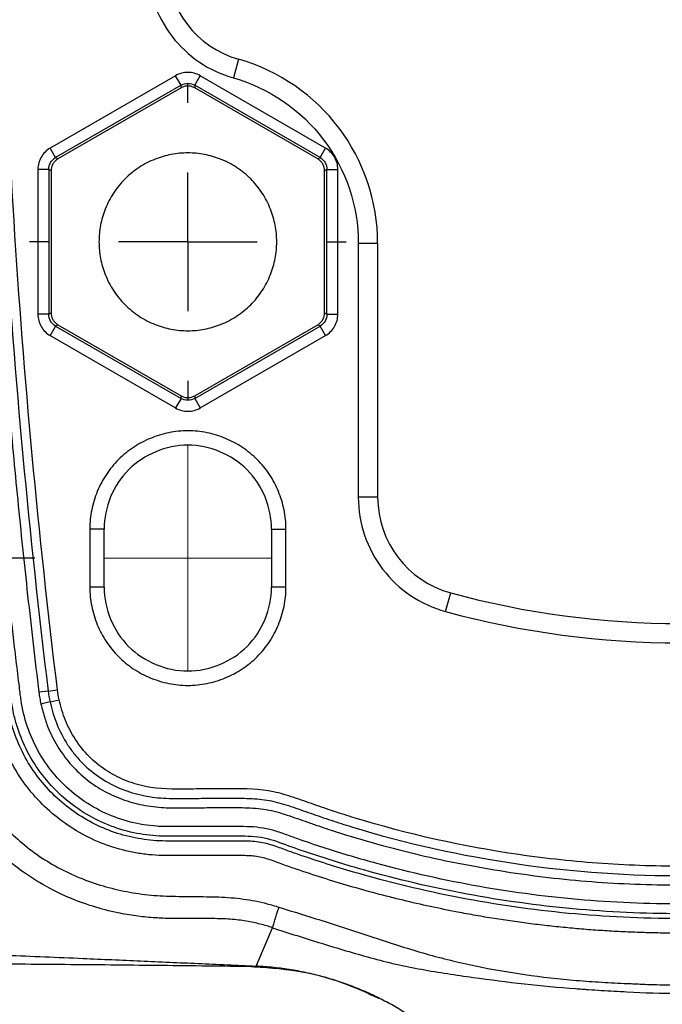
# Model space of a CAD drawing. Header units: millimetres. Extents: x 13 to 546, y 13 to 419.
# Tile 6 of 21: x 301 to 324, y 169 to 205. Entities that reach past the tile are written whole.
import ezdxf

# ---------------------------------------------------------------- set-up
doc = ezdxf.new("R2010")
doc.units = ezdxf.units.MM
doc.header["$LTSCALE"] = 2
doc.linetypes.add('CENTERX2', pattern=[20.32, 12.7, -2.54, 2.54, -2.54])
doc.layers.add('CENTER', color=40, linetype='CENTERX2')
doc.layers.add('DIMENSIONS', color=140, linetype='Continuous', lineweight=25)
doc.styles.add('SLDTEXTSTYLE0', font='TXT', dxfattribs={"width": 0.7})
doc.dimstyles.new('SLDDIMSTYLE0', dxfattribs={"dimtxt": 4.316016, "dimasz": 6.604, "dimexe": 0, "dimexo": 0.0625, "dimgap": 1.079004, "dimtad": 0, "dimtih": 1, "dimtoh": 1, "dimrnd": 1e-09, "dimzin": 12, "dimdsep": 46, "dimtxsty": 'SLDTEXTSTYLE0', "dimsah": 1, "dimcen": 0.09, "dimadec": 0, "dimazin": 3, "dimtfac": 1, "dimtofl": 0, "dimtmove": 0, "dimatfit": 3, "dimfxl": 0, "dimfrac": 2, "dimtolj": 1, "dimtzin": 12, "dimarcsym": 0})
doc.dimstyles.new('SLDDIMSTYLE1', dxfattribs={"dimtxt": 4.316016, "dimasz": 6.604, "dimexe": 0, "dimexo": 0.0625, "dimgap": 1.079004, "dimtad": 0, "dimtih": 1, "dimtoh": 1, "dimrnd": 1e-09, "dimzin": 12, "dimdsep": 46, "dimtxsty": 'SLDTEXTSTYLE0', "dimsah": 1, "dimcen": 0.09, "dimadec": 0, "dimazin": 3, "dimtfac": 1, "dimtmove": 0, "dimatfit": 0, "dimfxl": 0, "dimfrac": 2, "dimtolj": 1, "dimtzin": 12, "dimarcsym": 0})

# ---------------------------------------------------------------- blocks, each defined once
blk = doc.blocks.new('_D_4')
at = {"layer": 'DIMENSIONS'}
for p, q in [((301.219, 185.434), (271.326, 185.434)), ((277.676, 185.434), (277.676, 171.699)), ((271.264, 163.874), (269.814, 163.874)), ((269.814, 163.874), (269.814, 157.014)), ((284.089, 163.874), (285.538, 163.874)), ((285.538, 163.874), (285.538, 157.014)), ((269.814, 157.014), (271.264, 157.014)), ((285.538, 157.014), (284.089, 157.014)), ((277.676, 143.139), (277.676, 156.048)), ((321.028, 143.139), (271.326, 143.139))]:
    blk.add_line(p, q, dxfattribs=at)
for points in [[(277.676, 185.434), (276.66, 178.83), (278.692, 178.83)], [(277.676, 143.139), (278.692, 149.743), (276.66, 149.743)]]:
    blk.add_solid(points, dxfattribs=at)
at = {"layer": 'DIMENSIONS', "char_height": 4.2333, "attachment_point": 1, "style": 'SLDTEXTSTYLE0'}
for s, insert in [('42.3', (271.264, 170.297)), ('1.67', (271.264, 162.471))]:
    blk.add_mtext(s, dxfattribs=dict(at, insert=insert))
blk = doc.blocks.new('_D_5')
at = {"layer": 'DIMENSIONS'}
for p, q in [((250.697, 210.607), (249.248, 210.607)), ((249.248, 210.607), (249.248, 203.747)), ((263.523, 210.607), (264.972, 210.607)), ((264.972, 210.607), (264.972, 203.747)), ((271.304, 210.607), (277.676, 210.607)), ((277.676, 210.607), (277.676, 196.997)), ((249.248, 203.747), (250.697, 203.747)), ((264.972, 203.747), (263.523, 203.747)), ((298.489, 196.997), (271.326, 196.997)), ((301.219, 185.434), (271.326, 185.434)), ((277.676, 185.434), (277.676, 172.734))]:
    blk.add_line(p, q, dxfattribs=at)
for points in [[(277.676, 196.997), (278.692, 203.601), (276.66, 203.601)], [(277.676, 185.434), (276.66, 178.83), (278.692, 178.83)]]:
    blk.add_solid(points, dxfattribs=at)
at = {"layer": 'DIMENSIONS', "char_height": 4.2333, "attachment_point": 1, "style": 'SLDTEXTSTYLE0'}
for s, insert in [('11.6', (250.697, 217.03)), ('0.46', (250.697, 209.205))]:
    blk.add_mtext(s, dxfattribs=dict(at, insert=insert))
blk = doc.blocks.new('SW_CENTERMARKSYMBOL_3')
at = {"layer": 'CENTER', "color": 0}
for p, q in [((0, 5.08), (0, 5.79)), ((0, 0), (0, 2.54)), ((-5.08, 0), (-5.79, 0)), ((0, 0), (-2.54, 0)), ((0, 0), (0, -2.54)), ((0, 0), (2.54, 0)), ((5.08, 0), (5.79, 0)), ((0, -5.08), (0, -5.79))]:
    blk.add_line(p, q, dxfattribs=at)

msp = doc.modelspace()

# ---------------------------------------------------------------- linework, layer by layer
for p, q in [((308.676, 203.67), (308.482, 202.989)), ((306.369, 203.071), (301.784, 200.424)), ((306.569, 202.724), (306.369, 203.071)), ((307.069, 202.724), (307.269, 203.071)), ((311.854, 200.424), (307.269, 203.071)), ((306.569, 202.724), (301.984, 200.077)), ((306.569, 202.626), (306.569, 202.724)), ((311.654, 200.077), (307.069, 202.724)), ((307.069, 202.724), (307.069, 202.626)), ((306.569, 202.626), (302.069, 200.028)), ((311.569, 200.028), (307.069, 202.626)), ((301.984, 200.077), (301.784, 200.424)), ((311.654, 200.077), (311.854, 200.424)), ((301.984, 200.077), (302.069, 200.028)), ((311.569, 200.028), (311.654, 200.077)), ((301.334, 199.644), (301.334, 194.35)), ((301.734, 199.644), (301.334, 199.644)), ((301.734, 199.644), (301.734, 194.35)), ((301.819, 199.595), (301.734, 199.644)), ((301.819, 199.595), (301.819, 194.399)), ((311.904, 199.644), (311.819, 199.595)), ((311.819, 194.399), (311.819, 199.595)), ((311.904, 194.35), (311.904, 199.644)), ((311.904, 199.644), (312.304, 199.644)), ((312.304, 194.35), (312.304, 199.644)), ((313.052, 196.935), (313.052, 187.657)), ((313.76, 196.935), (313.052, 196.935)), ((313.76, 196.935), (313.76, 187.657)), ((301.734, 194.35), (301.819, 194.399)), ((311.819, 194.399), (311.904, 194.35)), ((301.734, 194.35), (301.334, 194.35)), ((311.904, 194.35), (312.304, 194.35)), ((301.984, 193.917), (301.784, 193.571)), ((302.069, 193.966), (301.984, 193.917)), ((301.984, 193.917), (306.569, 191.27)), ((302.069, 193.966), (306.569, 191.368)), ((307.069, 191.368), (311.569, 193.966)), ((307.069, 191.27), (311.654, 193.917)), ((311.654, 193.917), (311.569, 193.966)), ((311.854, 193.571), (311.654, 193.917)), ((301.784, 193.571), (306.369, 190.924)), ((307.269, 190.924), (311.854, 193.571)), ((306.569, 191.27), (306.369, 190.924)), ((306.569, 191.27), (306.569, 191.368)), ((307.069, 191.368), (307.069, 191.27)), ((307.069, 191.27), (307.269, 190.924)), ((313.76, 187.657), (313.052, 187.657)), ((303.231, 186.497), (303.231, 184.372)), ((303.759, 184.37), (303.759, 186.497)), ((309.879, 186.498), (309.879, 184.37)), ((310.406, 184.372), (310.406, 186.497)), ((316.245, 183.48), (316.431, 184.163)), ((301.709, 180.571), (301.369, 180.53)), ((301.709, 180.571), (302.05, 180.613)), ((301.78, 180.177), (301.446, 180.098)), ((301.78, 180.177), (302.113, 180.257)), ((309.311, 170.516), (309.914, 171.922))]:
    msp.add_line(p, q)
at = {"color": 40, "linetype": 'CENTERX2', "lineweight": 18}
for p, q in [((306.819, 181.308), (306.819, 189.561)), ((303.759, 185.434), (309.879, 185.434))]:
    msp.add_line(p, q, dxfattribs=at)
for centre, radius, start, end in [((309.668, 207.153), 3.621, 181.1506, 254.0928), ((306.756, 196.935), 7.004, 0, 74.0928), ((317.381, 187.657), 3.621, 180, 254.7815), ((324.819, 214.997), 31.954, 254.7815, 285.2185)]:
    msp.add_arc(centre, radius, start, end)
for points, knots in [([(324.772, 171.722), (324.546, 171.723), (324.094, 171.725), (323.416, 171.742), (322.739, 171.768), (322.063, 171.806), (321.387, 171.854), (320.712, 171.913), (320.038, 171.983), (319.364, 172.063), (318.691, 172.154), (318.019, 172.256), (317.348, 172.368), (316.235, 172.573), (314.688, 172.907), (313.05, 173.342), (311.751, 173.737), (310.941, 174.005), (310.376, 174.2), (310.056, 174.321), (309.738, 174.436), (309.417, 174.519), (309.087, 174.551), (308.847, 174.559), (308.464, 174.556), (307.807, 174.558), (307.144, 174.558), (306.619, 174.558), (306.29, 174.555), (305.881, 174.556), (305.392, 174.585), (304.747, 174.676), (303.957, 174.878), (303.057, 175.265), (302.226, 175.779), (301.483, 176.415), (300.843, 177.154), (300.324, 177.982), (299.934, 178.877), (299.72, 179.689), (299.624, 180.381), (299.566, 180.891), (299.509, 181.355), (299.397, 182.281), (299.186, 184.108), (298.894, 186.836), (298.596, 189.956), (298.334, 193.079), (298.106, 196.204), (297.913, 199.331), (297.755, 202.46), (297.632, 205.591), (297.545, 208.725), (297.49, 211.86), (297.484, 213.951), (297.48, 214.997)], [0, 0, 0, 0, 0.010727, 0.021445, 0.032157, 0.042866, 0.053574, 0.064285, 0.075, 0.085722, 0.096455, 0.107201, 0.117961, 0.12874, 0.160865, 0.192949, 0.209105, 0.225268, 0.233384, 0.237454, 0.241507, 0.249422, 0.253078, 0.257205, 0.260836, 0.271222, 0.288364, 0.29226, 0.296156, 0.303942, 0.311656, 0.319384, 0.334799, 0.350189, 0.365634, 0.380989, 0.396417, 0.41178, 0.427161, 0.442552, 0.451417, 0.460273, 0.466913, 0.473553, 0.504534, 0.554104, 0.603653, 0.653186, 0.70271, 0.75223, 0.801753, 0.851286, 0.900833, 0.950403, 1, 1, 1, 1]), ([(324.779, 172.253), (322.066, 172.253), (319.398, 172.513), (315.463, 173.268), (314.163, 173.581), (312.23, 174.145), (311.588, 174.348), (310.79, 174.622), (310.629, 174.678), (310.32, 174.791), (310.156, 174.855), (309.886, 174.943), (309.79, 174.972), (309.593, 175.02), (309.493, 175.038), (309.202, 175.079), (309.015, 175.087), (308.791, 175.089), (308.75, 175.089), (308.668, 175.089), (308.545, 175.089), (308.258, 175.089), (308.011, 175.089), (307.519, 175.089), (307.193, 175.09), (306.53, 175.089), (306.198, 175.083), (305.738, 175.096), (305.591, 175.105), (305.294, 175.136), (305.146, 175.157), (304.708, 175.236), (304.42, 175.31), (303.855, 175.503), (303.578, 175.622), (303.05, 175.899), (302.798, 176.055), (302.317, 176.407), (302.088, 176.603), (301.665, 177.025), (301.472, 177.25), (301.118, 177.728), (300.958, 177.983), (300.679, 178.512), (300.562, 178.786), (300.368, 179.347), (300.291, 179.634), (300.21, 180.078), (300.188, 180.231), (300.148, 180.544), (300.129, 180.706), (300.071, 181.197), (300.031, 181.518), (299.915, 182.49), (299.84, 183.137), (299.185, 188.967), (298.748, 194.159), (298.165, 204.565), (298.018, 209.782), (298.018, 214.997)], [0, 0, 0, 0, 0.125, 0.125, 0.1875, 0.1875, 0.21875, 0.21875, 0.226562, 0.226562, 0.234375, 0.234375, 0.238281, 0.238281, 0.242187, 0.242187, 0.25, 0.25, 0.251953, 0.251953, 0.253906, 0.257812, 0.265625, 0.265625, 0.28125, 0.28125, 0.296875, 0.296875, 0.304687, 0.304687, 0.3125, 0.3125, 0.328125, 0.328125, 0.34375, 0.34375, 0.359375, 0.359375, 0.375, 0.375, 0.390625, 0.390625, 0.40625, 0.40625, 0.421875, 0.421875, 0.4375, 0.4375, 0.445312, 0.445312, 0.453125, 0.453125, 0.46875, 0.46875, 0.5, 0.5, 0.75, 0.75, 1, 1, 1, 1]), ([(351.447, 214.997), (351.448, 204.632), (350.868, 194.266), (349.721, 183.997), (349.649, 183.355), (349.575, 182.714), (349.499, 182.073), (349.461, 181.752), (349.422, 181.434), (349.383, 181.111), (349.363, 180.949), (349.343, 180.785), (349.323, 180.625), (349.303, 180.464), (349.286, 180.308), (349.263, 180.156), (349.241, 180.003), (349.213, 179.854), (349.178, 179.705), (349.143, 179.556), (349.102, 179.406), (349.054, 179.254), (348.957, 178.951), (348.833, 178.65), (348.68, 178.356), (348.375, 177.769), (347.956, 177.216), (347.45, 176.756), (346.943, 176.296), (346.352, 175.928), (345.736, 175.68), (345.427, 175.556), (345.113, 175.461), (344.8, 175.394), (344.643, 175.36), (344.487, 175.333), (344.332, 175.313), (344.176, 175.292), (344.023, 175.279), (343.869, 175.271), (343.56, 175.257), (343.243, 175.264), (342.92, 175.264), (342.596, 175.264), (342.273, 175.264), (341.949, 175.264), (341.788, 175.264), (341.626, 175.264), (341.464, 175.264), (341.302, 175.264), (341.14, 175.264), (340.979, 175.265), (340.656, 175.265), (340.337, 175.26), (340.028, 175.194), (339.873, 175.161), (339.721, 175.115), (339.57, 175.065), (339.419, 175.014), (339.27, 174.959), (339.12, 174.906), (338.821, 174.799), (338.52, 174.695), (338.217, 174.595), (337.612, 174.394), (336.999, 174.206), (336.381, 174.032), (335.145, 173.683), (333.884, 173.389), (332.607, 173.153), (330.054, 172.681), (327.436, 172.437), (324.818, 172.434), (323.509, 172.433), (322.2, 172.492), (320.899, 172.612), (319.598, 172.732), (318.306, 172.913), (317.03, 173.15), (315.753, 173.388), (314.493, 173.683), (313.257, 174.032), (312.638, 174.206), (312.026, 174.394), (311.421, 174.595), (311.118, 174.695), (310.816, 174.797), (310.517, 174.907), (310.217, 175.016), (309.922, 175.132), (309.612, 175.194), (309.456, 175.225), (309.298, 175.243), (309.139, 175.254), (308.98, 175.264), (308.82, 175.264), (308.659, 175.264), (308.335, 175.264), (308.012, 175.264), (307.688, 175.264), (307.365, 175.264), (307.043, 175.265), (306.718, 175.264), (306.555, 175.264), (306.391, 175.262), (306.231, 175.262), (306.151, 175.263), (306.072, 175.263), (305.995, 175.264), (305.918, 175.266), (305.844, 175.268), (305.767, 175.271), (305.158, 175.301), (304.519, 175.431), (303.902, 175.68), (303.285, 175.929), (302.694, 176.295), (302.188, 176.756), (301.682, 177.217), (301.262, 177.769), (300.957, 178.356), (300.805, 178.65), (300.681, 178.951), (300.584, 179.254), (300.536, 179.406), (300.494, 179.557), (300.459, 179.709), (300.424, 179.86), (300.397, 180.008), (300.374, 180.161), (300.327, 180.467), (300.294, 180.791), (300.255, 181.111), (300.216, 181.432), (300.177, 181.752), (300.139, 182.073), (300.063, 182.714), (299.989, 183.355), (299.917, 183.997), (298.769, 194.266), (298.191, 204.632), (298.19, 214.997)], [0.3599189, 0.3599189, 0.3599189, 0.3599189, 0.4849189, 0.4849189, 0.4849189, 0.4927314, 0.4927314, 0.4927314, 0.4966376, 0.4966376, 0.4966376, 0.4985907, 0.4985907, 0.4985907, 0.5005439, 0.5005439, 0.5005439, 0.502497, 0.502497, 0.502497, 0.5044501, 0.5044501, 0.5044501, 0.5083564, 0.5083564, 0.5083564, 0.5161689, 0.5161689, 0.5161689, 0.5239814, 0.5239814, 0.5239814, 0.5278876, 0.5278876, 0.5278876, 0.5298407, 0.5298407, 0.5298407, 0.5317939, 0.5317939, 0.5317939, 0.5357001, 0.5357001, 0.5357001, 0.5396064, 0.5396064, 0.5396064, 0.5415595, 0.5415595, 0.5415595, 0.5435126, 0.5435126, 0.5435126, 0.5474189, 0.5474189, 0.5474189, 0.549372, 0.549372, 0.549372, 0.5513251, 0.5513251, 0.5513251, 0.5552314, 0.5552314, 0.5552314, 0.5630439, 0.5630439, 0.5630439, 0.5786689, 0.5786689, 0.5786689, 0.6099189, 0.6099189, 0.6099189, 0.6255439, 0.6255439, 0.6255439, 0.6411689, 0.6411689, 0.6411689, 0.6567939, 0.6567939, 0.6567939, 0.6646064, 0.6646064, 0.6646064, 0.6685126, 0.6685126, 0.6685126, 0.6724189, 0.6724189, 0.6724189, 0.674372, 0.674372, 0.674372, 0.6763251, 0.6763251, 0.6763251, 0.6802314, 0.6802314, 0.6802314, 0.6841376, 0.6841376, 0.6841376, 0.6860907, 0.6860907, 0.6860907, 0.6870673, 0.6870673, 0.6870673, 0.6880439, 0.6880439, 0.6880439, 0.6958564, 0.6958564, 0.6958564, 0.7036689, 0.7036689, 0.7036689, 0.7114814, 0.7114814, 0.7114814, 0.7153876, 0.7153876, 0.7153876, 0.7173407, 0.7173407, 0.7173407, 0.7192939, 0.7192939, 0.7192939, 0.7232001, 0.7232001, 0.7232001, 0.7271064, 0.7271064, 0.7271064, 0.7349189, 0.7349189, 0.7349189, 0.8599189, 0.8599189, 0.8599189, 0.8599189]), ([(351.093, 214.997), (351.092, 214.427), (351.09, 213.288), (351.074, 211.579), (351.048, 209.871), (351.011, 208.163), (350.964, 206.456), (350.907, 204.749), (350.839, 203.043), (350.761, 201.337), (350.672, 199.632), (350.572, 197.928), (350.463, 196.224), (350.342, 194.52), (350.212, 192.817), (350.07, 191.115), (349.919, 189.413), (349.757, 187.712), (349.584, 186.011), (349.395, 184.254), (349.188, 182.44), (349.026, 181.096), (348.928, 180.317), (348.884, 180.006), (348.77, 179.483), (348.503, 178.732), (348.026, 177.905), (347.416, 177.174), (346.685, 176.564), (345.86, 176.089), (345.113, 175.821), (344.494, 175.688), (344.021, 175.628), (343.542, 175.614), (343.059, 175.62), (342.576, 175.618), (341.932, 175.619), (341.349, 175.619), (340.866, 175.618), (340.545, 175.615), (340.165, 175.591), (339.694, 175.483), (339.218, 175.318), (338.76, 175.154), (338.149, 174.943), (337.401, 174.7), (336.173, 174.332), (334.625, 173.926), (332.131, 173.394), (328.976, 172.938), (325.151, 172.732), (321.31, 172.872), (317.484, 173.369), (314.342, 174.07), (312.182, 174.713), (311.11, 175.07), (310.501, 175.289), (310.047, 175.458), (309.577, 175.571), (309.095, 175.619), (308.61, 175.618), (307.96, 175.619), (307.147, 175.619), (306.411, 175.615), (305.923, 175.618), (305.599, 175.633), (305.036, 175.697), (304.243, 175.898), (303.351, 176.309), (302.547, 176.872), (301.86, 177.574), (301.311, 178.383), (300.917, 179.281), (300.752, 179.985), (300.688, 180.47), (300.65, 180.791), (300.581, 181.363), (300.445, 182.485), (300.217, 184.473), (299.931, 187.169), (299.639, 190.253), (299.381, 193.339), (299.158, 196.427), (298.969, 199.517), (298.814, 202.609), (298.693, 205.703), (298.608, 208.799), (298.554, 211.897), (298.548, 213.964), (298.544, 214.997)], [0, 0, 0, 0, 0.0138677, 0.0277315, 0.0415921, 0.0554499, 0.0693055, 0.0831593, 0.0970119, 0.1108638, 0.1247156, 0.1385678, 0.1524208, 0.1662752, 0.1801315, 0.1939903, 0.2078521, 0.2217173, 0.2355865, 0.2494603, 0.2647219, 0.2800136, 0.2824046, 0.2838345, 0.2876766, 0.2954111, 0.3031121, 0.3107848, 0.3184769, 0.326157, 0.3338397, 0.3376957, 0.341535, 0.3454353, 0.3493562, 0.3532758, 0.3571954, 0.3650346, 0.3674708, 0.3689502, 0.3728367, 0.3767226, 0.3806557, 0.3851038, 0.3885501, 0.3963951, 0.4042454, 0.4197444, 0.4353395, 0.4662806, 0.4972318, 0.5284425, 0.5597031, 0.5910032, 0.6066743, 0.6145393, 0.618485, 0.6224241, 0.6263225, 0.6302265, 0.6341734, 0.6381309, 0.6460467, 0.6539624, 0.6560478, 0.6579143, 0.6618661, 0.6698135, 0.6777103, 0.6856516, 0.6935541, 0.7014857, 0.7093266, 0.7173012, 0.7189726, 0.7212296, 0.725158, 0.7330147, 0.7487291, 0.7738679, 0.7989959, 0.8241162, 0.8492317, 0.8743456, 0.899461, 0.9245811, 0.9497089, 0.9748475, 1, 1, 1, 1]), ([(299.245, 214.997), (299.246, 214.422), (299.247, 213.271), (299.264, 211.544), (299.29, 209.817), (299.327, 208.09), (299.375, 206.363), (299.434, 204.636), (299.503, 202.909), (299.583, 201.182), (299.673, 199.454), (299.806, 197.189), (299.998, 194.37), (300.271, 190.98), (300.591, 187.54), (300.953, 184.051), (301.23, 181.71), (301.369, 180.53)], [0, 0, 0, 0, 0.049967, 0.099939, 0.149918, 0.199905, 0.249902, 0.299911, 0.349935, 0.399974, 0.450032, 0.50011, 0.596976, 0.695385, 0.795349, 0.896883, 1, 1, 1, 1]), ([(299.588, 214.997), (299.587, 209.244), (299.764, 203.492), (300.473, 192.009), (301.017, 186.28), (301.709, 180.571)], [0, 0, 0, 0, 0.5, 0.5, 1, 1, 1, 1]), ([(302.05, 180.613), (301.358, 186.316), (300.815, 192.037), (300.107, 203.506), (299.929, 209.251), (299.93, 214.997)], [0, 0, 0, 0, 0.5, 0.5, 1, 1, 1, 1]), ([(305.34, 207.066), (305.359, 206.14), (305.674, 205.244), (306.805, 203.776), (307.591, 203.243), (308.482, 202.989)], [0, 0, 0, 0, 0.5, 0.5, 1, 1, 1, 1]), ([(307.269, 203.071), (307.133, 203.149), (306.976, 203.191), (306.662, 203.191), (306.505, 203.149), (306.369, 203.071)], [0, 0, 0, 0, 0.5, 0.5, 1, 1, 1, 1]), ([(306.569, 202.724), (306.644, 202.768), (306.732, 202.791), (306.906, 202.791), (306.993, 202.768), (307.069, 202.724)], [0, 0, 0, 0, 0.5, 0.5, 1, 1, 1, 1]), ([(307.069, 202.626), (307.049, 202.637), (307.011, 202.657), (306.949, 202.678), (306.885, 202.69), (306.798, 202.696), (306.687, 202.684), (306.608, 202.646), (306.569, 202.626)], [0, 0, 0, 0, 0.125649, 0.249495, 0.373718, 0.50048, 0.749491, 1, 1, 1, 1]), ([(308.482, 202.989), (309.798, 202.614), (310.957, 201.82), (312.606, 199.635), (313.052, 198.303), (313.052, 196.935)], [0, 0, 0, 0, 0.5, 0.5, 1, 1, 1, 1]), ([(301.784, 200.424), (301.648, 200.345), (301.533, 200.23), (301.376, 199.958), (301.334, 199.801), (301.334, 199.644)], [0, 0, 0, 0, 0.5, 0.5, 1, 1, 1, 1]), ([(306.819, 193.747), (306.615, 193.747), (306.206, 193.785), (305.599, 193.963), (305.021, 194.261), (304.505, 194.683), (304.082, 195.2), (303.784, 195.777), (303.606, 196.384), (303.55, 196.997), (303.606, 197.61), (303.784, 198.217), (304.082, 198.795), (304.505, 199.311), (305.021, 199.734), (305.599, 200.032), (306.206, 200.21), (306.819, 200.266), (307.431, 200.21), (308.038, 200.032), (308.616, 199.734), (309.132, 199.311), (309.555, 198.795), (309.853, 198.217), (310.031, 197.61), (310.088, 196.997), (310.031, 196.384), (309.853, 195.778), (309.555, 195.2), (309.133, 194.684), (308.616, 194.261), (308.038, 193.963), (307.432, 193.785), (307.023, 193.747), (306.819, 193.747)], [0, 0, 0, 0, 0.029994, 0.060002, 0.092488, 0.125, 0.157486, 0.189998, 0.219986, 0.25, 0.279988, 0.310002, 0.342488, 0.375, 0.407486, 0.439998, 0.469986, 0.5, 0.529988, 0.560002, 0.592488, 0.625, 0.657486, 0.689998, 0.719986, 0.75, 0.779988, 0.810002, 0.842488, 0.875, 0.907486, 0.939998, 0.969992, 1, 1, 1, 1]), ([(312.304, 199.644), (312.304, 199.801), (312.262, 199.958), (312.104, 200.23), (311.99, 200.345), (311.854, 200.424)], [0, 0, 0, 0, 0.5, 0.5, 1, 1, 1, 1]), ([(301.734, 199.644), (301.734, 199.732), (301.757, 199.819), (301.845, 199.97), (301.908, 200.034), (301.984, 200.077)], [0, 0, 0, 0, 0.5, 0.5, 1, 1, 1, 1]), ([(302.069, 200.028), (302.05, 200.017), (302.013, 199.993), (301.964, 199.95), (301.921, 199.901), (301.873, 199.828), (301.828, 199.726), (301.822, 199.639), (301.819, 199.595)], [0, 0, 0, 0, 0.125649, 0.249495, 0.373718, 0.50048, 0.749491, 1, 1, 1, 1]), ([(311.819, 199.595), (311.818, 199.617), (311.816, 199.661), (311.803, 199.725), (311.782, 199.787), (311.744, 199.865), (311.678, 199.955), (311.605, 200.004), (311.569, 200.028)], [0, 0, 0, 0, 0.125649, 0.249495, 0.373718, 0.50048, 0.749491, 1, 1, 1, 1]), ([(311.654, 200.077), (311.729, 200.034), (311.793, 199.97), (311.88, 199.819), (311.904, 199.732), (311.904, 199.644)], [0, 0, 0, 0, 0.5, 0.5, 1, 1, 1, 1]), ([(301.819, 194.399), (301.82, 194.377), (301.821, 194.334), (301.834, 194.27), (301.855, 194.208), (301.894, 194.129), (301.96, 194.04), (302.032, 193.991), (302.069, 193.966)], [0, 0, 0, 0, 0.125649, 0.249495, 0.373718, 0.50048, 0.749491, 1, 1, 1, 1]), ([(311.569, 193.966), (311.587, 193.978), (311.624, 194.001), (311.673, 194.044), (311.716, 194.093), (311.765, 194.166), (311.81, 194.268), (311.816, 194.355), (311.819, 194.399)], [0, 0, 0, 0, 0.125649, 0.249495, 0.373718, 0.50048, 0.749491, 1, 1, 1, 1]), ([(301.334, 194.35), (301.334, 194.193), (301.376, 194.036), (301.533, 193.764), (301.648, 193.649), (301.784, 193.571)], [0, 0, 0, 0, 0.5, 0.5, 1, 1, 1, 1]), ([(301.984, 193.917), (301.908, 193.961), (301.845, 194.025), (301.757, 194.176), (301.734, 194.263), (301.734, 194.35)], [0, 0, 0, 0, 0.5, 0.5, 1, 1, 1, 1]), ([(311.904, 194.35), (311.904, 194.263), (311.88, 194.176), (311.793, 194.025), (311.729, 193.961), (311.654, 193.917)], [0, 0, 0, 0, 0.5, 0.5, 1, 1, 1, 1]), ([(311.854, 193.571), (311.99, 193.649), (312.104, 193.764), (312.262, 194.036), (312.304, 194.193), (312.304, 194.35)], [0, 0, 0, 0, 0.5, 0.5, 1, 1, 1, 1]), ([(306.569, 191.368), (306.588, 191.358), (306.627, 191.337), (306.689, 191.317), (306.753, 191.304), (306.84, 191.298), (306.951, 191.31), (307.029, 191.349), (307.069, 191.368)], [0, 0, 0, 0, 0.125649, 0.249495, 0.373718, 0.50048, 0.749491, 1, 1, 1, 1]), ([(307.069, 191.27), (306.993, 191.226), (306.906, 191.203), (306.732, 191.203), (306.644, 191.226), (306.569, 191.27)], [0, 0, 0, 0, 0.5, 0.5, 1, 1, 1, 1]), ([(306.369, 190.924), (306.505, 190.845), (306.662, 190.803), (306.976, 190.803), (307.133, 190.845), (307.269, 190.924)], [0, 0, 0, 0, 0.5, 0.5, 1, 1, 1, 1]), ([(310.406, 186.497), (310.406, 186.734), (310.382, 186.967), (310.29, 187.425), (310.221, 187.653), (310.041, 188.087), (309.932, 188.294), (309.673, 188.685), (309.522, 188.87), (309.191, 189.201), (309.01, 189.349), (308.618, 189.61), (308.408, 189.721), (307.976, 189.9), (307.75, 189.97), (307.288, 190.064), (307.056, 190.088), (306.588, 190.088), (306.351, 190.064), (305.891, 189.971), (305.667, 189.902), (305.233, 189.723), (305.023, 189.611), (304.632, 189.353), (304.451, 189.205), (304.116, 188.871), (303.967, 188.688), (303.709, 188.299), (303.597, 188.089), (303.417, 187.654), (303.349, 187.43), (303.256, 186.971), (303.232, 186.734), (303.231, 186.497)], [0, 0, 0, 0, 0.0625, 0.0625, 0.125, 0.125, 0.1875, 0.1875, 0.25, 0.25, 0.3125, 0.3125, 0.375, 0.375, 0.4375, 0.4375, 0.5, 0.5, 0.5625, 0.5625, 0.625, 0.625, 0.6875, 0.6875, 0.75, 0.75, 0.8125, 0.8125, 0.875, 0.875, 0.9375, 0.9375, 1, 1, 1, 1]), ([(309.879, 186.497), (309.879, 187.299), (309.55, 188.097), (308.418, 189.229), (307.619, 189.561), (306.019, 189.561), (305.219, 189.229), (304.088, 188.097), (303.759, 187.299), (303.759, 186.497)], [0, 0, 0, 0, 0.25, 0.25, 0.5, 0.5, 0.75, 0.75, 1, 1, 1, 1]), ([(313.052, 187.657), (313.052, 186.707), (313.365, 185.783), (314.519, 184.274), (315.328, 183.729), (316.245, 183.48)], [0, 0, 0, 0, 0.5, 0.5, 1, 1, 1, 1]), ([(303.759, 186.497), (303.762, 186.497), (303.707, 186.497), (303.511, 186.497), (303.372, 186.497), (303.231, 186.497)], [0, 0, 0, 0, 0.5, 0.5, 1, 1, 1, 1]), ([(309.879, 186.497), (309.877, 186.497), (309.887, 186.497), (309.937, 186.497), (309.977, 186.497), (310.08, 186.497), (310.143, 186.497), (310.275, 186.497), (310.343, 186.497), (310.406, 186.497)], [0, 0, 0, 0, 0.25, 0.25, 0.5, 0.5, 0.75, 0.75, 1, 1, 1, 1]), ([(303.231, 184.372), (303.231, 184.135), (303.256, 183.902), (303.348, 183.444), (303.417, 183.216), (303.597, 182.781), (303.706, 182.575), (303.965, 182.184), (304.115, 181.998), (304.446, 181.667), (304.627, 181.52), (305.02, 181.259), (305.229, 181.148), (305.661, 180.968), (305.887, 180.899), (306.349, 180.805), (306.582, 180.781), (307.049, 180.78), (307.286, 180.805), (307.747, 180.898), (307.971, 180.966), (308.405, 181.146), (308.615, 181.258), (309.005, 181.516), (309.187, 181.663), (309.522, 181.997), (309.67, 182.18), (309.929, 182.57), (310.04, 182.779), (310.22, 183.214), (310.288, 183.438), (310.382, 183.898), (310.406, 184.135), (310.406, 184.372)], [0, 0, 0, 0, 0.0625, 0.0625, 0.125, 0.125, 0.1875, 0.1875, 0.25, 0.25, 0.3125, 0.3125, 0.375, 0.375, 0.4375, 0.4375, 0.5, 0.5, 0.5625, 0.5625, 0.625, 0.625, 0.6875, 0.6875, 0.75, 0.75, 0.8125, 0.8125, 0.875, 0.875, 0.9375, 0.9375, 1, 1, 1, 1]), ([(303.759, 184.372), (303.76, 184.372), (303.751, 184.372), (303.701, 184.372), (303.661, 184.372), (303.558, 184.372), (303.494, 184.372), (303.363, 184.372), (303.294, 184.372), (303.231, 184.372)], [0, 0, 0, 0, 0.25, 0.25, 0.5, 0.5, 0.75, 0.75, 1, 1, 1, 1]), ([(303.759, 184.372), (303.759, 183.57), (304.088, 182.772), (305.219, 181.64), (306.019, 181.308), (307.619, 181.308), (308.418, 181.64), (309.55, 182.772), (309.879, 183.57), (309.879, 184.372)], [0, 0, 0, 0, 0.25, 0.25, 0.5, 0.5, 0.75, 0.75, 1, 1, 1, 1]), ([(310.406, 184.372), (310.343, 184.372), (310.275, 184.372), (310.143, 184.372), (310.08, 184.372), (309.977, 184.372), (309.937, 184.372), (309.887, 184.372), (309.877, 184.372), (309.879, 184.372)], [0, 0, 0, 0, 0.25, 0.25, 0.5, 0.5, 0.75, 0.75, 1, 1, 1, 1]), ([(301.369, 180.53), (301.379, 180.458), (301.398, 180.312), (301.43, 180.17), (301.446, 180.098)], [0, 0, 0, 0, 0.5000001, 1, 1, 1, 1]), ([(301.78, 180.177), (301.843, 179.912), (301.918, 179.638), (302.132, 179.103), (302.265, 178.852), (302.501, 178.492), (302.586, 178.375), (302.765, 178.153), (302.859, 178.047), (303.16, 177.74), (303.385, 177.556), (303.866, 177.239), (304.119, 177.107), (304.646, 176.892), (304.922, 176.809), (305.477, 176.694), (305.758, 176.665), (306.304, 176.641), (306.573, 176.643), (306.968, 176.648), (307.098, 176.65), (307.356, 176.652), (307.489, 176.653), (307.882, 176.656), (308.143, 176.658), (308.66, 176.657), (308.918, 176.655), (309.289, 176.635), (309.41, 176.626), (309.648, 176.597), (309.763, 176.579), (310.111, 176.506), (310.346, 176.435), (310.828, 176.276), (311.07, 176.19), (311.56, 176.017), (311.81, 175.929), (312.306, 175.767), (312.555, 175.688), (314.797, 175.002), (316.82, 174.554), (320.93, 173.955), (323.001, 173.813), (327.156, 173.842), (329.231, 174.009), (333.333, 174.657), (335.359, 175.139), (337.46, 175.807), (337.586, 175.849), (337.833, 175.933), (337.956, 175.976), (338.322, 176.106), (338.564, 176.193), (338.924, 176.317), (339.04, 176.356), (339.273, 176.427), (339.389, 176.459), (339.739, 176.543), (339.972, 176.586), (340.324, 176.625), (340.44, 176.634), (340.683, 176.647), (340.805, 176.651), (341.175, 176.658), (341.425, 176.658), (341.804, 176.655), (341.931, 176.654), (342.185, 176.653), (342.309, 176.652), (342.688, 176.648), (342.943, 176.644), (343.46, 176.648), (343.721, 176.654), (344.259, 176.709), (344.53, 176.758), (345.061, 176.909), (345.319, 177.011), (345.804, 177.263), (346.038, 177.414), (346.47, 177.752), (346.667, 177.939), (347.029, 178.348), (347.194, 178.573), (347.474, 179.044), (347.59, 179.29), (347.778, 179.806), (347.847, 180.079), (347.889, 180.349)], [0, 0, 0, 0, 0.015625, 0.015625, 0.03125, 0.03125, 0.039062, 0.039062, 0.046875, 0.046875, 0.0625, 0.0625, 0.078125, 0.078125, 0.09375, 0.09375, 0.109375, 0.109375, 0.125, 0.125, 0.132812, 0.132812, 0.140625, 0.140625, 0.15625, 0.15625, 0.171875, 0.171875, 0.179687, 0.179687, 0.1875, 0.1875, 0.203125, 0.203125, 0.21875, 0.21875, 0.234375, 0.234375, 0.25, 0.25, 0.375, 0.375, 0.5, 0.5, 0.625, 0.625, 0.75, 0.75, 0.757812, 0.757812, 0.765625, 0.765625, 0.78125, 0.78125, 0.789062, 0.789062, 0.796875, 0.796875, 0.8125, 0.8125, 0.820312, 0.820312, 0.828125, 0.828125, 0.84375, 0.84375, 0.851562, 0.851562, 0.859375, 0.859375, 0.875, 0.875, 0.890625, 0.890625, 0.90625, 0.90625, 0.921875, 0.921875, 0.9375, 0.9375, 0.953125, 0.953125, 0.96875, 0.96875, 0.984375, 0.984375, 1, 1, 1, 1]), ([(347.55, 180.402), (347.511, 180.152), (347.448, 179.902), (347.276, 179.428), (347.168, 179.201), (346.91, 178.767), (346.758, 178.56), (346.424, 178.182), (346.241, 178.009), (345.843, 177.696), (345.627, 177.557), (345.18, 177.326), (344.947, 177.233), (344.458, 177.094), (344.206, 177.048), (343.704, 176.997), (343.452, 176.991), (342.946, 176.986), (342.693, 176.99), (342.186, 176.996), (341.933, 176.997), (341.427, 177.001), (341.174, 177.001), (340.669, 176.991), (340.417, 176.981), (339.918, 176.925), (339.671, 176.88), (339.179, 176.76), (338.935, 176.684), (338.206, 176.432), (337.722, 176.251), (335.271, 175.471), (333.262, 174.993), (329.195, 174.35), (327.137, 174.185), (324.046, 174.163), (323.018, 174.194), (320.967, 174.336), (319.943, 174.445), (316.887, 174.891), (314.879, 175.335), (312.657, 176.015), (312.411, 176.093), (311.919, 176.255), (311.674, 176.341), (311.185, 176.514), (310.94, 176.6), (310.448, 176.762), (310.201, 176.837), (309.447, 176.995), (308.925, 177), (308.141, 177.001), (307.879, 176.999), (307.355, 176.994), (307.094, 176.993), (306.307, 176.982), (305.783, 176.981), (305.012, 177.14), (304.755, 177.218), (304.268, 177.416), (304.036, 177.538), (303.593, 177.83), (303.388, 177.998), (303.02, 178.372), (302.854, 178.579), (302.564, 179.021), (302.441, 179.253), (302.246, 179.742), (302.175, 179.999), (302.113, 180.257)], [0, 0, 0, 0, 0.015625, 0.015625, 0.03125, 0.03125, 0.046875, 0.046875, 0.0625, 0.0625, 0.078125, 0.078125, 0.09375, 0.09375, 0.109375, 0.109375, 0.125, 0.125, 0.140625, 0.140625, 0.15625, 0.15625, 0.171875, 0.171875, 0.1875, 0.1875, 0.203125, 0.203125, 0.21875, 0.21875, 0.25, 0.25, 0.375, 0.375, 0.5, 0.5, 0.5625, 0.5625, 0.625, 0.625, 0.75, 0.75, 0.765625, 0.765625, 0.78125, 0.78125, 0.796875, 0.796875, 0.8125, 0.8125, 0.84375, 0.84375, 0.859375, 0.859375, 0.875, 0.875, 0.90625, 0.90625, 0.921875, 0.921875, 0.9375, 0.9375, 0.953125, 0.953125, 0.96875, 0.96875, 0.984375, 0.984375, 1, 1, 1, 1]), ([(301.446, 180.098), (301.469, 180.006), (301.512, 179.83), (301.586, 179.58), (301.68, 179.301), (301.812, 178.989), (302.054, 178.528), (302.427, 177.992), (302.972, 177.433), (303.609, 176.976), (304.313, 176.636), (305.068, 176.409), (305.705, 176.321), (306.231, 176.301), (306.625, 176.3), (307.032, 176.306), (307.426, 176.31), (307.821, 176.311), (308.347, 176.318), (309.001, 176.315), (309.658, 176.265), (310.167, 176.132), (310.672, 175.968), (311.183, 175.786), (311.687, 175.61), (312.436, 175.361), (313.561, 175.022), (315.091, 174.623), (316.648, 174.281), (318.743, 173.904), (321.385, 173.581), (324.923, 173.429), (328.806, 173.602), (332.995, 174.217), (335.984, 174.979), (337.673, 175.514), (338.177, 175.691), (338.555, 175.824), (338.968, 175.972), (339.352, 176.096), (339.741, 176.193), (340.123, 176.262), (340.525, 176.298), (341.072, 176.317), (341.772, 176.312), (342.596, 176.306), (343.419, 176.297), (344.244, 176.345), (345.064, 176.529), (345.845, 176.87), (346.44, 177.274), (346.868, 177.658), (347.163, 177.974), (347.428, 178.314), (347.661, 178.677), (347.861, 179.059), (348.024, 179.459), (348.15, 179.872), (348.202, 180.155), (348.228, 180.297)], [0, 0, 0, 0, 0.005547, 0.010619, 0.015224, 0.022763, 0.03042, 0.04566, 0.060773, 0.075875, 0.09127, 0.106321, 0.121794, 0.128755, 0.13713, 0.144829, 0.152526, 0.160222, 0.167918, 0.183272, 0.198539, 0.206231, 0.213997, 0.229617, 0.237932, 0.245223, 0.275819, 0.306628, 0.337698, 0.369075, 0.431161, 0.493215, 0.57602, 0.658163, 0.740498, 0.756117, 0.761751, 0.771762, 0.779584, 0.787392, 0.795354, 0.803025, 0.810102, 0.818939, 0.835002, 0.851082, 0.867147, 0.883151, 0.899298, 0.916018, 0.932742, 0.94115, 0.949592, 0.957978, 0.966341, 0.974806, 0.983188, 0.991562, 1, 1, 1, 1]), ([(298.389, 178.747), (298.41, 178.666), (298.453, 178.503), (298.529, 178.26), (298.614, 178.02), (298.71, 177.78), (298.815, 177.543), (298.93, 177.307), (299.106, 176.975), (299.361, 176.557), (299.717, 176.071), (300.176, 175.541), (300.759, 174.991), (301.718, 174.279), (303.061, 173.602), (304.509, 173.223), (305.697, 173.081), (306.596, 173.063), (307.496, 173.058), (308.249, 173.04), (308.845, 172.975), (309.286, 172.902), (309.721, 172.803), (310.007, 172.715), (310.151, 172.671)], [0, 0, 0, 0, 0.017588, 0.035255, 0.053027, 0.07093, 0.088989, 0.107229, 0.125673, 0.167516, 0.20933, 0.251402, 0.313621, 0.376487, 0.500336, 0.624901, 0.687087, 0.749752, 0.812526, 0.875211, 0.906904, 0.937502, 0.968521, 1, 1, 1, 1]), ([(309.914, 171.922), (309.843, 171.945), (309.696, 171.993), (309.464, 172.056), (309.215, 172.114), (308.949, 172.164), (308.665, 172.204), (308.362, 172.233), (307.944, 172.255), (307.45, 172.254), (306.921, 172.256), (306.496, 172.254), (306.048, 172.258), (305.532, 172.281), (304.905, 172.348), (303.856, 172.528), (302.651, 172.9), (301.525, 173.472), (300.468, 174.161), (299.6, 174.936), (298.804, 175.928), (298.401, 176.574), (298.097, 177.168), (297.896, 177.626), (297.718, 178.11), (297.633, 178.416), (297.596, 178.548)], [0, 0, 0, 0, 0.014794, 0.030583, 0.047375, 0.065189, 0.084057, 0.104014, 0.125096, 0.166706, 0.201538, 0.229526, 0.250675, 0.289947, 0.331444, 0.375161, 0.499834, 0.578373, 0.623667, 0.748719, 0.805496, 0.874379, 0.898451, 0.937215, 0.973031, 1, 1, 1, 1]), ([(309.914, 171.922), (309.919, 171.935), (309.929, 171.965), (309.948, 172.027), (309.975, 172.115), (310.013, 172.24), (310.059, 172.39), (310.107, 172.54), (310.138, 172.631), (310.151, 172.671)], [0, 0, 0, 0, 0.0895332, 0.2024797, 0.3395402, 0.5003745, 0.7034334, 0.8699817, 1, 1, 1, 1]), ([(310.151, 172.671), (310.45, 172.578), (311.049, 172.391), (312.246, 172.018), (313.438, 171.627), (314.629, 171.236), (315.524, 170.962), (316.428, 170.722), (317.628, 170.452), (319.16, 170.189), (320.703, 170.013), (321.958, 169.927), (322.76, 169.888), (323.384, 169.859), (323.861, 169.842), (324.309, 169.834), (324.623, 169.841), (324.772, 169.844)], [0, 0, 0, 0, 0.06278, 0.12556, 0.251147, 0.313926, 0.376535, 0.438517, 0.501087, 0.62271, 0.749613, 0.811982, 0.874473, 0.910333, 0.93705, 0.970116, 1, 1, 1, 1]), ([(309.914, 171.922), (310.513, 171.723), (311.109, 171.535), (312.301, 171.168), (312.896, 170.988), (313.807, 170.74), (314.113, 170.662), (314.735, 170.52), (315.049, 170.457), (315.995, 170.285), (316.626, 170.192), (317.878, 170.018), (318.501, 169.938), (319.748, 169.799), (320.372, 169.74), (321.076, 169.688), (321.155, 169.682), (321.272, 169.674), (321.312, 169.672), (321.37, 169.668), (321.393, 169.666), (321.431, 169.663), (321.451, 169.662), (321.627, 169.65), (321.783, 169.639), (322.252, 169.61), (322.565, 169.593), (323.503, 169.545), (324.134, 169.514), (324.783, 169.535)], [0, 0, 0, 0, 0.125, 0.125, 0.25, 0.25, 0.3125, 0.3125, 0.375, 0.375, 0.5, 0.5, 0.625, 0.625, 0.75, 0.75, 0.765625, 0.765625, 0.773437, 0.773437, 0.777344, 0.777344, 0.78125, 0.78125, 0.8125, 0.8125, 0.875, 0.875, 1, 1, 1, 1]), ([(295.99, 171.087), (296.454, 171.068), (297.383, 171.031), (298.78, 170.975), (300.179, 170.917), (301.583, 170.859), (303.218, 170.789), (305.088, 170.708), (307.194, 170.614), (308.606, 170.548), (309.311, 170.516)], [0, 0, 0, 0, 0.105712, 0.211453, 0.3172, 0.422927, 0.528612, 0.685932, 0.843072, 1, 1, 1, 1]), ([(309.008, 170.499), (308.447, 170.507), (307.89, 170.513), (306.774, 170.526), (306.217, 170.532), (304.547, 170.551), (303.438, 170.562), (301.226, 170.581), (300.124, 170.59), (297.926, 170.605), (296.831, 170.612), (295.738, 170.618)], [0, 0, 0, 0, 0.125, 0.125, 0.25, 0.25, 0.5, 0.5, 0.75, 0.75, 1, 1, 1, 1]), ([(313.837, 169.317), (313.391, 169.523), (312.429, 169.968), (310.796, 170.388), (309.624, 170.461), (309.008, 170.499)], [0, 0, 0, 0, 0.290529, 0.626808, 1, 1, 1, 1]), ([(319.997, 160.201), (319.994, 160.231), (319.988, 160.305), (319.975, 160.439), (319.956, 160.613), (319.928, 160.83), (319.89, 161.088), (319.837, 161.387), (319.762, 161.754), (319.66, 162.175), (319.462, 162.862), (319.134, 163.748), (318.462, 165.106), (317.415, 166.612), (316.249, 167.742), (315.411, 168.381), (314.97, 168.686), (314.504, 168.975), (314.014, 169.248), (313.5, 169.5), (312.962, 169.731), (312.402, 169.937), (311.821, 170.116), (311.219, 170.267), (310.598, 170.386), (309.96, 170.474), (309.529, 170.502), (309.311, 170.516)], [0, 0, 0, 0, 0.005818, 0.014244, 0.025286, 0.038949, 0.055235, 0.074149, 0.095696, 0.125379, 0.15507, 0.228741, 0.300036, 0.43388, 0.56209, 0.594028, 0.626768, 0.66032, 0.694693, 0.729894, 0.765932, 0.802811, 0.840538, 0.879117, 0.918552, 0.958846, 1, 1, 1, 1])]:
    msp.add_open_spline(points, degree=3, knots=knots)
for points in [[(316.245, 183.48), (321.859, 181.953), (327.779, 181.953), (333.393, 183.48)], [(301.709, 180.571), (301.725, 180.439), (301.749, 180.307), (301.78, 180.177)], [(302.113, 180.257), (302.086, 180.374), (302.064, 180.493), (302.05, 180.613)]]:
    msp.add_open_spline(points, degree=3)

# ---------------------------------------------------------------- block references
at = {"layer": 'CENTER'}
msp.add_blockref('SW_CENTERMARKSYMBOL_3', (306.819, 196.997), dxfattribs=at)

# ---------------------------------------------------------------- dimensions: what is measured, and where the dimension line sits
at = {"layer": 'DIMENSIONS'}
for base, p1, p2, dimstyle, picture, middle in [((277.676, 196.997), (303.759, 185.434), (301.029, 196.997), 'SLDDIMSTYLE1', '_D_5', (277.676, 210.607)), ((277.6763, 143.139), (303.759, 185.4343), (323.5684, 143.139), 'SLDDIMSTYLE0', '_D_4', (277.6763, 163.8737))]:
    dim = msp.add_linear_dim(base=base, p1=p1, p2=p2, angle=90, dimstyle=dimstyle, dxfattribs=at)
    dim.commit()
    dim.dimension.update_dxf_attribs({"geometry": picture, "text_midpoint": middle, "dimtype": 160})

doc.saveas('drawing.dxf')
